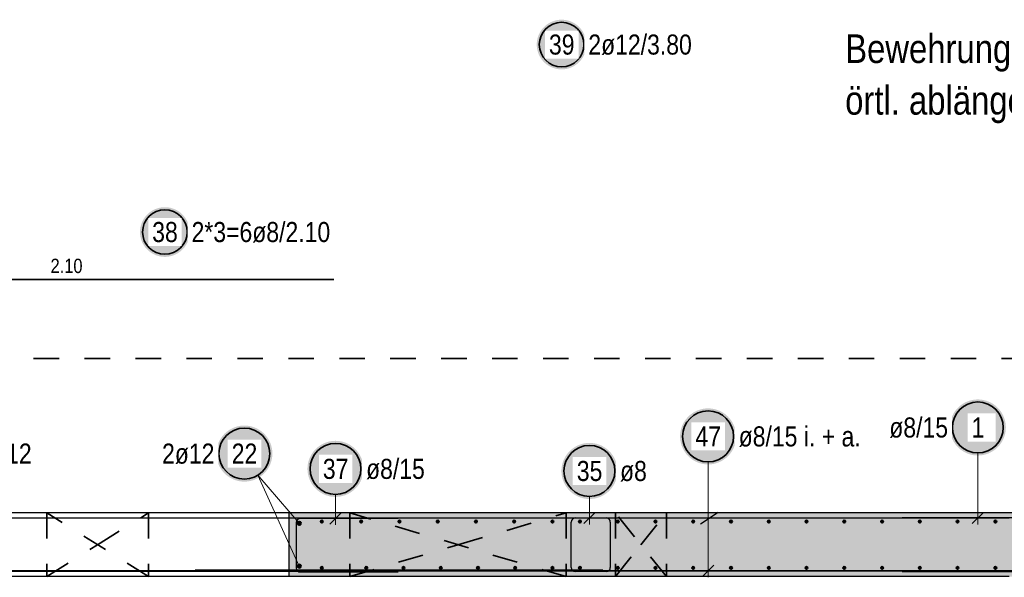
# Model space of a CAD drawing. Header units: millimetres. Extents: x -4.8 to 37.2, y -12 to 28.3.
# Tile 4 of 82: x 4.1 to 8, y 2.5 to 4.7. Entities that reach past the tile are written whole.
import ezdxf

# ---------------------------------------------------------------- set-up
doc = ezdxf.new("R2010")
doc.units = ezdxf.units.MM
doc.linetypes.add('DOT', pattern=[0.25, 0, -0.25])
doc.linetypes.add('HIDDEN', pattern=[0.375, 0.25, -0.125])
doc.layers.add('Achsen', color=7, linetype='Continuous', lineweight=20)
doc.layers.add('nplo Bewehrung', color=7, linetype='Continuous', lineweight=20)
doc.styles.add('Arial Narrow', font='ARIALN.TTF')

msp = doc.modelspace()

# ---------------------------------------------------------------- hatches: boundary and pattern name
at = {"lineweight": 25, "true_color": 0xffffff}
for points in [[(6.312779, 4.584252), (6.31272, 4.587655), (6.312542, 4.591053), (6.312245, 4.594443), (6.31183, 4.597821), (6.311298, 4.601183), (6.310649, 4.604523), (6.309883, 4.607839), (6.309002, 4.611127), (6.308007, 4.614381), (6.306899, 4.617599), (6.30568, 4.620776), (6.30435, 4.623909), (6.302912, 4.626993), (6.301367, 4.630025), (6.299717, 4.633002), (6.297964, 4.635919), (6.29611, 4.638773), (6.294158, 4.641561), (6.29211, 4.644279), (6.289969, 4.646924), (6.287736, 4.649492), (6.285415, 4.651981), (6.283009, 4.654388), (6.28052, 4.656709), (6.277951, 4.658941), (6.275306, 4.661083), (6.272588, 4.663131), (6.269801, 4.665083), (6.266946, 4.666937), (6.264029, 4.668689), (6.261053, 4.670339), (6.258021, 4.671884), (6.254936, 4.673323), (6.251803, 4.674652), (6.248626, 4.675872), (6.245408, 4.67698), (6.242154, 4.677975), (6.238867, 4.678856), (6.235551, 4.679621), (6.23221, 4.680271), (6.228849, 4.680803), (6.225471, 4.681218), (6.222081, 4.681514), (6.218682, 4.681693), (6.215279, 4.681752), (6.211877, 4.681693), (6.208478, 4.681514), (6.205088, 4.681218), (6.20171, 4.680803), (6.198349, 4.680271), (6.195008, 4.679621), (6.191692, 4.678856), (6.188405, 4.677975), (6.18515, 4.67698), (6.181932, 4.675872), (6.178755, 4.674652), (6.175623, 4.673323), (6.172538, 4.671884), (6.169506, 4.670339), (6.166529, 4.668689), (6.163612, 4.666937), (6.160758, 4.665083), (6.15797, 4.663131), (6.155252, 4.661083), (6.152608, 4.658941), (6.150039, 4.656709), (6.14755, 4.654388), (6.145144, 4.651981), (6.142823, 4.649492), (6.14059, 4.646924), (6.138448, 4.644279), (6.1364, 4.641561), (6.134448, 4.638773), (6.132595, 4.635919), (6.130842, 4.633002), (6.129192, 4.630025), (6.127647, 4.626993), (6.126209, 4.623909), (6.124879, 4.620776), (6.123659, 4.617599), (6.122551, 4.614381), (6.121556, 4.611127), (6.120675, 4.607839), (6.11991, 4.604523), (6.119261, 4.601183), (6.118728, 4.597821), (6.118313, 4.594443), (6.118017, 4.591053), (6.117839, 4.587655), (6.117779, 4.584252), (6.117839, 4.580849), (6.118017, 4.577451), (6.118313, 4.57406), (6.118728, 4.570683), (6.119261, 4.567321), (6.11991, 4.563981), (6.120675, 4.560665), (6.121556, 4.557377), (6.122551, 4.554123), (6.123659, 4.550905), (6.124879, 4.547728), (6.126209, 4.544595), (6.127647, 4.541511), (6.129192, 4.538478), (6.130842, 4.535502), (6.132595, 4.532585), (6.134448, 4.529731), (6.1364, 4.526943), (6.138448, 4.524225), (6.14059, 4.52158), (6.142823, 4.519012), (6.145144, 4.516523), (6.14755, 4.514116), (6.150039, 4.511795), (6.152608, 4.509563), (6.155252, 4.507421), (6.15797, 4.505373), (6.160758, 4.503421), (6.163612, 4.501567), (6.166529, 4.499814), (6.169506, 4.498165), (6.172538, 4.49662), (6.175623, 4.495181), (6.178755, 4.493852), (6.181932, 4.492632), (6.18515, 4.491524), (6.188405, 4.490529), (6.191692, 4.489648), (6.195008, 4.488883), (6.198349, 4.488233), (6.20171, 4.487701), (6.205088, 4.487286), (6.208478, 4.486989), (6.211877, 4.486811), (6.215279, 4.486752), (6.218682, 4.486811), (6.222081, 4.486989), (6.225471, 4.487286), (6.228849, 4.487701), (6.23221, 4.488233), (6.235551, 4.488883), (6.238867, 4.489648), (6.242154, 4.490529), (6.245408, 4.491524), (6.248626, 4.492632), (6.251803, 4.493852), (6.254936, 4.495181), (6.258021, 4.49662), (6.261053, 4.498165), (6.264029, 4.499814), (6.266946, 4.501567), (6.269801, 4.503421), (6.272588, 4.505373), (6.275306, 4.507421), (6.277951, 4.509563), (6.28052, 4.511795), (6.283009, 4.514116), (6.285415, 4.516523), (6.287736, 4.519012), (6.289969, 4.52158), (6.29211, 4.524225), (6.294158, 4.526943), (6.29611, 4.529731), (6.297964, 4.532585), (6.299717, 4.535502), (6.301367, 4.538478), (6.302912, 4.541511), (6.30435, 4.544595), (6.30568, 4.547728), (6.306899, 4.550905), (6.308007, 4.554123), (6.309002, 4.557377), (6.309883, 4.560665), (6.310649, 4.563981), (6.311298, 4.567321), (6.31183, 4.570683), (6.312245, 4.57406), (6.312542, 4.577451)], [(4.755338, 3.848667), (4.755278, 3.852069), (4.7551, 3.855468), (4.754804, 3.858858), (4.754389, 3.862236), (4.753857, 3.865597), (4.753207, 3.868938), (4.752442, 3.872254), (4.751561, 3.875541), (4.750566, 3.878796), (4.749458, 3.882014), (4.748238, 3.885191), (4.746908, 3.888323), (4.74547, 3.891408), (4.743925, 3.89444), (4.742275, 3.897417), (4.740522, 3.900334), (4.738669, 3.903188), (4.736717, 3.905976), (4.734669, 3.908694), (4.732527, 3.911338), (4.730294, 3.913907), (4.727973, 3.916396), (4.725567, 3.918802), (4.723078, 3.921123), (4.72051, 3.923356), (4.717865, 3.925498), (4.715147, 3.927546), (4.712359, 3.929498), (4.709505, 3.931351), (4.706588, 3.933104), (4.703611, 3.934754), (4.700579, 3.936299), (4.697495, 3.937737), (4.694362, 3.939067), (4.691185, 3.940287), (4.687967, 3.941395), (4.684712, 3.94239), (4.681425, 3.94327), (4.678109, 3.944036), (4.674769, 3.944685), (4.671407, 3.945218), (4.668029, 3.945633), (4.664639, 3.945929), (4.661241, 3.946107), (4.657838, 3.946167), (4.654435, 3.946107), (4.651037, 3.945929), (4.647646, 3.945633), (4.644268, 3.945218), (4.640907, 3.944685), (4.637566, 3.944036), (4.63425, 3.94327), (4.630963, 3.94239), (4.627709, 3.941395), (4.624491, 3.940287), (4.621314, 3.939067), (4.618181, 3.937737), (4.615097, 3.936299), (4.612064, 3.934754), (4.609088, 3.933104), (4.606171, 3.931351), (4.603316, 3.929498), (4.600529, 3.927546), (4.597811, 3.925498), (4.595166, 3.923356), (4.592598, 3.921123), (4.590109, 3.918802), (4.587702, 3.916396), (4.585381, 3.913907), (4.583148, 3.911338), (4.581007, 3.908694), (4.578959, 3.905976), (4.577007, 3.903188), (4.575153, 3.900334), (4.5734, 3.897417), (4.57175, 3.89444), (4.570205, 3.891408), (4.568767, 3.888323), (4.567437, 3.885191), (4.566218, 3.882014), (4.56511, 3.878796), (4.564115, 3.875541), (4.563234, 3.872254), (4.562468, 3.868938), (4.561819, 3.865597), (4.561287, 3.862236), (4.560872, 3.858858), (4.560575, 3.855468), (4.560397, 3.852069), (4.560338, 3.848667), (4.560397, 3.845264), (4.560575, 3.841865), (4.560872, 3.838475), (4.561287, 3.835097), (4.561819, 3.831736), (4.562468, 3.828395), (4.563234, 3.825079), (4.564115, 3.821792), (4.56511, 3.818537), (4.566218, 3.81532), (4.567437, 3.812142), (4.568767, 3.80901), (4.570205, 3.805925), (4.57175, 3.802893), (4.5734, 3.799917), (4.575153, 3.797), (4.577007, 3.794145), (4.578959, 3.791358), (4.581007, 3.78864), (4.583148, 3.785995), (4.585381, 3.783426), (4.587702, 3.780937), (4.590109, 3.778531), (4.592598, 3.77621), (4.595166, 3.773977), (4.597811, 3.771836), (4.600529, 3.769787), (4.603316, 3.767835), (4.606171, 3.765982), (4.609088, 3.764229), (4.612064, 3.762579), (4.615097, 3.761034), (4.618181, 3.759596), (4.621314, 3.758266), (4.624491, 3.757047), (4.627709, 3.755939), (4.630963, 3.754944), (4.63425, 3.754063), (4.637566, 3.753297), (4.640907, 3.752648), (4.644268, 3.752115), (4.647646, 3.751701), (4.651037, 3.751404), (4.654435, 3.751226), (4.657838, 3.751167), (4.661241, 3.751226), (4.664639, 3.751404), (4.668029, 3.751701), (4.671407, 3.752115), (4.674769, 3.752648), (4.678109, 3.753297), (4.681425, 3.754063), (4.684712, 3.754944), (4.687967, 3.755939), (4.691185, 3.757047), (4.694362, 3.758266), (4.697495, 3.759596), (4.700579, 3.761034), (4.703611, 3.762579), (4.706588, 3.764229), (4.709505, 3.765982), (4.712359, 3.767835), (4.715147, 3.769787), (4.717865, 3.771836), (4.72051, 3.773977), (4.723078, 3.77621), (4.725567, 3.778531), (4.727973, 3.780937), (4.730294, 3.783426), (4.732527, 3.785995), (4.734669, 3.78864), (4.736717, 3.791358), (4.738669, 3.794145), (4.740522, 3.797), (4.742275, 3.799917), (4.743925, 3.802893), (4.74547, 3.805925), (4.746908, 3.80901), (4.748238, 3.812142), (4.749458, 3.81532), (4.750566, 3.818537), (4.751561, 3.821792), (4.752442, 3.825079), (4.753207, 3.828395), (4.753857, 3.831736), (4.754389, 3.835097), (4.754804, 3.838475), (4.7551, 3.841865)], [(7.959357, 3.081742), (7.95929, 3.085581), (7.959089, 3.089415), (7.958754, 3.09324), (7.958286, 3.097051), (7.957686, 3.100843), (7.956953, 3.104612), (7.956089, 3.108353), (7.955096, 3.112062), (7.953973, 3.115734), (7.952723, 3.119364), (7.951347, 3.122949), (7.949847, 3.126483), (7.948224, 3.129963), (7.946481, 3.133384), (7.94462, 3.136742), (7.942642, 3.140033), (7.940551, 3.143253), (7.938349, 3.146398), (7.936038, 3.149465), (7.933622, 3.152449), (7.931103, 3.155346), (7.928484, 3.158155), (7.925769, 3.160869), (7.922961, 3.163488), (7.920063, 3.166007), (7.91708, 3.168423), (7.914013, 3.170734), (7.910868, 3.172936), (7.907648, 3.175027), (7.904357, 3.177005), (7.900999, 3.178866), (7.897578, 3.180609), (7.894098, 3.182232), (7.890564, 3.183732), (7.886979, 3.185108), (7.883349, 3.186358), (7.879677, 3.187481), (7.875968, 3.188475), (7.872227, 3.189338), (7.868458, 3.190071), (7.864666, 3.190672), (7.860855, 3.191139), (7.85703, 3.191474), (7.853196, 3.191675), (7.849357, 3.191742), (7.845518, 3.191675), (7.841684, 3.191474), (7.837859, 3.191139), (7.834048, 3.190672), (7.830255, 3.190071), (7.826486, 3.189338), (7.822745, 3.188475), (7.819037, 3.187481), (7.815365, 3.186358), (7.811735, 3.185108), (7.80815, 3.183732), (7.804616, 3.182232), (7.801136, 3.180609), (7.797715, 3.178866), (7.794357, 3.177005), (7.791066, 3.175027), (7.787846, 3.172936), (7.7847, 3.170734), (7.781634, 3.168423), (7.77865, 3.166007), (7.775752, 3.163488), (7.772944, 3.160869), (7.770229, 3.158155), (7.767611, 3.155346), (7.765092, 3.152449), (7.762676, 3.149465), (7.760365, 3.146398), (7.758163, 3.143253), (7.756071, 3.140033), (7.754094, 3.136742), (7.752233, 3.133384), (7.750489, 3.129963), (7.748867, 3.126483), (7.747367, 3.122949), (7.745991, 3.119364), (7.744741, 3.115734), (7.743618, 3.112062), (7.742624, 3.108353), (7.741761, 3.104612), (7.741028, 3.100843), (7.740427, 3.097051), (7.739959, 3.09324), (7.739625, 3.089415), (7.739424, 3.085581), (7.739357, 3.081742), (7.739424, 3.077903), (7.739625, 3.074069), (7.739959, 3.070244), (7.740427, 3.066433), (7.741028, 3.062641), (7.741761, 3.058872), (7.742624, 3.055131), (7.743618, 3.051422), (7.744741, 3.04775), (7.745991, 3.04412), (7.747367, 3.040535), (7.748867, 3.037001), (7.750489, 3.033521), (7.752233, 3.0301), (7.754094, 3.026742), (7.756071, 3.023451), (7.758163, 3.020231), (7.760365, 3.017086), (7.762676, 3.014019), (7.765092, 3.011035), (7.767611, 3.008138), (7.770229, 3.00533), (7.772944, 3.002615), (7.775752, 2.999996), (7.77865, 2.997477), (7.781634, 2.995061), (7.7847, 2.99275), (7.787846, 2.990548), (7.791066, 2.988457), (7.794357, 2.986479), (7.797715, 2.984618), (7.801136, 2.982875), (7.804616, 2.981252), (7.80815, 2.979752), (7.811735, 2.978376), (7.815365, 2.977126), (7.819037, 2.976003), (7.822745, 2.97501), (7.826486, 2.974146), (7.830255, 2.973413), (7.834048, 2.972813), (7.837859, 2.972345), (7.841684, 2.97201), (7.845518, 2.971809), (7.849357, 2.971742), (7.853196, 2.971809), (7.85703, 2.97201), (7.860855, 2.972345), (7.864666, 2.972813), (7.868458, 2.973413), (7.872227, 2.974146), (7.875968, 2.97501), (7.879677, 2.976003), (7.883349, 2.977126), (7.886979, 2.978376), (7.890564, 2.979752), (7.894098, 2.981252), (7.897578, 2.982875), (7.900999, 2.984618), (7.904357, 2.986479), (7.907648, 2.988457), (7.910868, 2.990548), (7.914013, 2.99275), (7.91708, 2.995061), (7.920063, 2.997477), (7.922961, 2.999996), (7.925769, 3.002615), (7.928484, 3.00533), (7.931103, 3.008138), (7.933622, 3.011035), (7.936038, 3.014019), (7.938349, 3.017086), (7.940551, 3.020231), (7.942642, 3.023451), (7.94462, 3.026742), (7.946481, 3.0301), (7.948224, 3.033521), (7.949847, 3.037001), (7.951347, 3.040535), (7.952723, 3.04412), (7.953973, 3.04775), (7.955096, 3.051422), (7.956089, 3.055131), (7.956953, 3.058872), (7.957686, 3.062641), (7.958286, 3.066433), (7.958754, 3.070244), (7.959089, 3.074069)], [(6.900521, 3.046725), (6.900454, 3.050564), (6.900253, 3.054398), (6.899919, 3.058223), (6.899451, 3.062034), (6.89885, 3.065826), (6.898118, 3.069595), (6.897254, 3.073336), (6.89626, 3.077045), (6.895138, 3.080717), (6.893887, 3.084347), (6.892512, 3.087932), (6.891011, 3.091466), (6.889389, 3.094946), (6.887646, 3.098367), (6.885784, 3.101725), (6.883807, 3.105016), (6.881715, 3.108236), (6.879513, 3.111381), (6.877202, 3.114448), (6.874786, 3.117431), (6.872267, 3.120329), (6.869649, 3.123137), (6.866934, 3.125852), (6.864126, 3.128471), (6.861228, 3.13099), (6.858244, 3.133406), (6.855178, 3.135717), (6.852033, 3.137919), (6.848812, 3.14001), (6.845521, 3.141988), (6.842163, 3.143849), (6.838742, 3.145592), (6.835262, 3.147215), (6.831728, 3.148715), (6.828144, 3.150091), (6.824513, 3.151341), (6.820841, 3.152464), (6.817133, 3.153457), (6.813392, 3.154321), (6.809623, 3.155054), (6.80583, 3.155654), (6.802019, 3.156122), (6.798195, 3.156457), (6.79436, 3.156658), (6.790521, 3.156725), (6.786682, 3.156658), (6.782848, 3.156457), (6.779023, 3.156122), (6.775212, 3.155654), (6.77142, 3.155054), (6.767651, 3.154321), (6.76391, 3.153457), (6.760201, 3.152464), (6.756529, 3.151341), (6.752899, 3.150091), (6.749315, 3.148715), (6.74578, 3.147215), (6.7423, 3.145592), (6.738879, 3.143849), (6.735521, 3.141988), (6.73223, 3.14001), (6.72901, 3.137919), (6.725865, 3.135717), (6.722799, 3.133406), (6.719815, 3.13099), (6.716917, 3.128471), (6.714109, 3.125852), (6.711394, 3.123137), (6.708775, 3.120329), (6.706256, 3.117431), (6.70384, 3.114448), (6.701529, 3.111381), (6.699327, 3.108236), (6.697236, 3.105016), (6.695258, 3.101725), (6.693397, 3.098367), (6.691654, 3.094946), (6.690031, 3.091466), (6.688531, 3.087932), (6.687155, 3.084347), (6.685905, 3.080717), (6.684783, 3.077045), (6.683789, 3.073336), (6.682925, 3.069595), (6.682192, 3.065826), (6.681592, 3.062034), (6.681124, 3.058223), (6.680789, 3.054398), (6.680588, 3.050564), (6.680521, 3.046725), (6.680588, 3.042886), (6.680789, 3.039052), (6.681124, 3.035227), (6.681592, 3.031416), (6.682192, 3.027623), (6.682925, 3.023855), (6.683789, 3.020113), (6.684783, 3.016405), (6.685905, 3.012733), (6.687155, 3.009103), (6.688531, 3.005518), (6.690031, 3.001984), (6.691654, 2.998504), (6.693397, 2.995083), (6.695258, 2.991725), (6.697236, 2.988434), (6.699327, 2.985214), (6.701529, 2.982068), (6.70384, 2.979002), (6.706256, 2.976018), (6.708775, 2.97312), (6.711394, 2.970312), (6.714109, 2.967597), (6.716917, 2.964979), (6.719815, 2.96246), (6.722799, 2.960044), (6.725865, 2.957733), (6.72901, 2.955531), (6.73223, 2.953439), (6.735521, 2.951462), (6.738879, 2.949601), (6.7423, 2.947857), (6.74578, 2.946235), (6.749315, 2.944735), (6.752899, 2.943359), (6.756529, 2.942109), (6.760201, 2.940986), (6.76391, 2.939992), (6.767651, 2.939129), (6.77142, 2.938396), (6.775212, 2.937795), (6.779023, 2.937327), (6.782848, 2.936993), (6.786682, 2.936792), (6.790521, 2.936725), (6.79436, 2.936792), (6.798195, 2.936993), (6.802019, 2.937327), (6.80583, 2.937795), (6.809623, 2.938396), (6.813392, 2.939129), (6.817133, 2.939992), (6.820841, 2.940986), (6.824513, 2.942109), (6.828144, 2.943359), (6.831728, 2.944735), (6.835262, 2.946235), (6.838742, 2.947857), (6.842163, 2.949601), (6.845521, 2.951462), (6.848812, 2.953439), (6.852033, 2.955531), (6.855178, 2.957733), (6.858244, 2.960044), (6.861228, 2.96246), (6.864126, 2.964979), (6.866934, 2.967597), (6.869649, 2.970312), (6.872267, 2.97312), (6.874786, 2.976018), (6.877202, 2.979002), (6.879513, 2.982068), (6.881715, 2.985214), (6.883807, 2.988434), (6.885784, 2.991725), (6.887646, 2.995083), (6.889389, 2.998504), (6.891011, 3.001984), (6.892512, 3.005518), (6.893887, 3.009103), (6.895138, 3.012733), (6.89626, 3.016405), (6.897254, 3.020113), (6.898118, 3.023855), (6.89885, 3.027623), (6.899451, 3.031416), (6.899919, 3.035227), (6.900253, 3.039052)], [(5.437774, 2.919389), (5.437707, 2.923228), (5.437506, 2.927062), (5.437172, 2.930887), (5.436704, 2.934698), (5.436103, 2.93849), (5.435371, 2.942259), (5.434507, 2.946), (5.433513, 2.949709), (5.43239, 2.953381), (5.43114, 2.957011), (5.429764, 2.960596), (5.428264, 2.96413), (5.426642, 2.96761), (5.424898, 2.971031), (5.423037, 2.974389), (5.42106, 2.97768), (5.418968, 2.9809), (5.416766, 2.984045), (5.414455, 2.987112), (5.412039, 2.990095), (5.40952, 2.992993), (5.406902, 2.995801), (5.404187, 2.998516), (5.401379, 3.001135), (5.398481, 3.003654), (5.395497, 3.00607), (5.392431, 3.008381), (5.389285, 3.010583), (5.386065, 3.012674), (5.382774, 3.014652), (5.379416, 3.016513), (5.375995, 3.018256), (5.372515, 3.019879), (5.368981, 3.021379), (5.365396, 3.022755), (5.361766, 3.024005), (5.358094, 3.025128), (5.354386, 3.026121), (5.350645, 3.026985), (5.346876, 3.027718), (5.343083, 3.028318), (5.339272, 3.028786), (5.335447, 3.029121), (5.331613, 3.029322), (5.327774, 3.029389), (5.323935, 3.029322), (5.320101, 3.029121), (5.316276, 3.028786), (5.312465, 3.028318), (5.308673, 3.027718), (5.304904, 3.026985), (5.301163, 3.026121), (5.297454, 3.025128), (5.293782, 3.024005), (5.290152, 3.022755), (5.286568, 3.021379), (5.283033, 3.019879), (5.279553, 3.018256), (5.276132, 3.016513), (5.272774, 3.014652), (5.269483, 3.012674), (5.266263, 3.010583), (5.263118, 3.008381), (5.260052, 3.00607), (5.257068, 3.003654), (5.25417, 3.001135), (5.251362, 2.998516), (5.248647, 2.995801), (5.246028, 2.992993), (5.243509, 2.990095), (5.241093, 2.987112), (5.238782, 2.984045), (5.23658, 2.9809), (5.234489, 2.97768), (5.232511, 2.974389), (5.23065, 2.971031), (5.228907, 2.96761), (5.227284, 2.96413), (5.225784, 2.960596), (5.224408, 2.957011), (5.223158, 2.953381), (5.222035, 2.949709), (5.221042, 2.946), (5.220178, 2.942259), (5.219445, 2.93849), (5.218845, 2.934698), (5.218377, 2.930887), (5.218042, 2.927062), (5.217841, 2.923228), (5.217774, 2.919389), (5.217841, 2.91555), (5.218042, 2.911716), (5.218377, 2.907891), (5.218845, 2.90408), (5.219445, 2.900288), (5.220178, 2.896519), (5.221042, 2.892777), (5.222035, 2.889069), (5.223158, 2.885397), (5.224408, 2.881767), (5.225784, 2.878182), (5.227284, 2.874648), (5.228907, 2.871168), (5.23065, 2.867747), (5.232511, 2.864389), (5.234489, 2.861098), (5.23658, 2.857878), (5.238782, 2.854732), (5.241093, 2.851666), (5.243509, 2.848682), (5.246028, 2.845784), (5.248647, 2.842976), (5.251362, 2.840261), (5.25417, 2.837643), (5.257068, 2.835124), (5.260052, 2.832708), (5.263118, 2.830397), (5.266263, 2.828195), (5.269483, 2.826104), (5.272774, 2.824126), (5.276132, 2.822265), (5.279553, 2.820522), (5.283033, 2.818899), (5.286568, 2.817399), (5.290152, 2.816023), (5.293782, 2.814773), (5.297454, 2.81365), (5.301163, 2.812656), (5.304904, 2.811793), (5.308673, 2.81106), (5.312465, 2.810459), (5.316276, 2.809991), (5.320101, 2.809657), (5.323935, 2.809456), (5.327774, 2.809389), (5.331613, 2.809456), (5.335447, 2.809657), (5.339272, 2.809991), (5.343083, 2.810459), (5.346876, 2.81106), (5.350645, 2.811793), (5.354386, 2.812656), (5.358094, 2.81365), (5.361766, 2.814773), (5.365396, 2.816023), (5.368981, 2.817399), (5.372515, 2.818899), (5.375995, 2.820522), (5.379416, 2.822265), (5.382774, 2.824126), (5.386065, 2.826104), (5.389285, 2.828195), (5.392431, 2.830397), (5.395497, 2.832708), (5.398481, 2.835124), (5.401379, 2.837643), (5.404187, 2.840261), (5.406902, 2.842976), (5.40952, 2.845784), (5.412039, 2.848682), (5.414455, 2.851666), (5.416766, 2.854732), (5.418968, 2.857878), (5.42106, 2.861098), (5.423037, 2.864389), (5.424898, 2.867747), (5.426642, 2.871168), (5.428264, 2.874648), (5.429764, 2.878182), (5.43114, 2.881767), (5.43239, 2.885397), (5.433513, 2.889069), (5.434507, 2.892777), (5.435371, 2.896519), (5.436103, 2.900288), (5.436704, 2.90408), (5.437172, 2.907891), (5.437506, 2.911716)], [(6.434759, 2.911162), (6.434692, 2.915001), (6.434491, 2.918835), (6.434156, 2.92266), (6.433688, 2.926471), (6.433087, 2.930263), (6.432355, 2.934032), (6.431491, 2.937773), (6.430497, 2.941482), (6.429375, 2.945154), (6.428125, 2.948784), (6.426749, 2.952369), (6.425249, 2.955903), (6.423626, 2.959383), (6.421883, 2.962804), (6.420021, 2.966162), (6.418044, 2.969453), (6.415953, 2.972673), (6.41375, 2.975818), (6.41144, 2.978885), (6.409023, 2.981868), (6.406505, 2.984766), (6.403886, 2.987574), (6.401171, 2.990289), (6.398363, 2.992908), (6.395465, 2.995427), (6.392481, 2.997843), (6.389415, 3.000154), (6.38627, 3.002356), (6.38305, 3.004447), (6.379759, 3.006425), (6.3764, 3.008286), (6.372979, 3.010029), (6.3695, 3.011652), (6.365965, 3.013152), (6.362381, 3.014528), (6.35875, 3.015778), (6.355079, 3.016901), (6.35137, 3.017894), (6.347629, 3.018758), (6.34386, 3.019491), (6.340068, 3.020091), (6.336257, 3.020559), (6.332432, 3.020894), (6.328598, 3.021095), (6.324759, 3.021162), (6.32092, 3.021095), (6.317085, 3.020894), (6.31326, 3.020559), (6.30945, 3.020091), (6.305657, 3.019491), (6.301888, 3.018758), (6.298147, 3.017894), (6.294439, 3.016901), (6.290767, 3.015778), (6.287136, 3.014528), (6.283552, 3.013152), (6.280018, 3.011652), (6.276538, 3.010029), (6.273117, 3.008286), (6.269759, 3.006425), (6.266467, 3.004447), (6.263247, 3.002356), (6.260102, 3.000154), (6.257036, 2.997843), (6.254052, 2.995427), (6.251154, 2.992908), (6.248346, 2.990289), (6.245631, 2.987574), (6.243013, 2.984766), (6.240494, 2.981868), (6.238077, 2.978885), (6.235767, 2.975818), (6.233564, 2.972673), (6.231473, 2.969453), (6.229496, 2.966162), (6.227634, 2.962804), (6.225891, 2.959383), (6.224269, 2.955903), (6.222768, 2.952369), (6.221392, 2.948784), (6.220142, 2.945154), (6.21902, 2.941482), (6.218026, 2.937773), (6.217162, 2.934032), (6.21643, 2.930263), (6.215829, 2.926471), (6.215361, 2.92266), (6.215027, 2.918835), (6.214826, 2.915001), (6.214759, 2.911162), (6.214826, 2.907323), (6.215027, 2.903489), (6.215361, 2.899664), (6.215829, 2.895853), (6.21643, 2.89206), (6.217162, 2.888291), (6.218026, 2.88455), (6.21902, 2.880842), (6.220142, 2.87717), (6.221392, 2.87354), (6.222768, 2.869955), (6.224269, 2.866421), (6.225891, 2.862941), (6.227634, 2.85952), (6.229496, 2.856162), (6.231473, 2.852871), (6.233564, 2.849651), (6.235767, 2.846505), (6.238077, 2.843439), (6.240494, 2.840455), (6.243013, 2.837557), (6.245631, 2.834749), (6.248346, 2.832034), (6.251154, 2.829416), (6.254052, 2.826897), (6.257036, 2.824481), (6.260102, 2.82217), (6.263247, 2.819968), (6.266467, 2.817876), (6.269759, 2.815899), (6.273117, 2.814038), (6.276538, 2.812294), (6.280018, 2.810672), (6.283552, 2.809172), (6.287136, 2.807796), (6.290767, 2.806546), (6.294439, 2.805423), (6.298147, 2.804429), (6.301888, 2.803566), (6.305657, 2.802833), (6.30945, 2.802232), (6.31326, 2.801764), (6.317085, 2.80143), (6.32092, 2.801229), (6.324759, 2.801162), (6.328598, 2.801229), (6.332432, 2.80143), (6.336257, 2.801764), (6.340068, 2.802232), (6.34386, 2.802833), (6.347629, 2.803566), (6.35137, 2.804429), (6.355079, 2.805423), (6.35875, 2.806546), (6.362381, 2.807796), (6.365965, 2.809172), (6.3695, 2.810672), (6.372979, 2.812294), (6.3764, 2.814038), (6.379759, 2.815899), (6.38305, 2.817876), (6.38627, 2.819968), (6.389415, 2.82217), (6.392481, 2.824481), (6.395465, 2.826897), (6.398363, 2.829416), (6.401171, 2.832034), (6.403886, 2.834749), (6.406505, 2.837557), (6.409023, 2.840455), (6.41144, 2.843439), (6.41375, 2.846505), (6.415953, 2.849651), (6.418044, 2.852871), (6.420021, 2.856162), (6.421883, 2.85952), (6.423626, 2.862941), (6.425249, 2.866421), (6.426749, 2.869955), (6.428125, 2.87354), (6.429375, 2.87717), (6.430497, 2.880842), (6.431491, 2.88455), (6.432355, 2.888291), (6.433087, 2.89206), (6.433688, 2.895853), (6.434156, 2.899664), (6.434491, 2.903489)]]:
    msp.add_hatch(color=7, dxfattribs=at).paths.add_polyline_path(points)
at = {"lineweight": 50, "true_color": 0xffffff}
msp.add_hatch(color=7, dxfattribs=at).paths.add_polyline_path([(5.080019, 2.979326), (5.079952, 2.983165), (5.079751, 2.986999), (5.079417, 2.990824), (5.078949, 2.994635), (5.078348, 2.998427), (5.077616, 3.002196), (5.076752, 3.005937), (5.075758, 3.009646), (5.074636, 3.013318), (5.073385, 3.016948), (5.07201, 3.020532), (5.070509, 3.024067), (5.068887, 3.027547), (5.067144, 3.030968), (5.065282, 3.034326), (5.063305, 3.037617), (5.061213, 3.040837), (5.059011, 3.043982), (5.0567, 3.047048), (5.054284, 3.050032), (5.051765, 3.05293), (5.049147, 3.055738), (5.046432, 3.058453), (5.043624, 3.061072), (5.040726, 3.063591), (5.037742, 3.066007), (5.034676, 3.068318), (5.031531, 3.07052), (5.02831, 3.072611), (5.025019, 3.074588), (5.021661, 3.07645), (5.01824, 3.078193), (5.01476, 3.079816), (5.011226, 3.081316), (5.007642, 3.082692), (5.004011, 3.083942), (5.000339, 3.085064), (4.996631, 3.086058), (4.99289, 3.086922), (4.989121, 3.087655), (4.985328, 3.088255), (4.981517, 3.088723), (4.977693, 3.089058), (4.973858, 3.089259), (4.970019, 3.089326), (4.96618, 3.089259), (4.962346, 3.089058), (4.958521, 3.088723), (4.95471, 3.088255), (4.950918, 3.087655), (4.947149, 3.086922), (4.943408, 3.086058), (4.939699, 3.085064), (4.936027, 3.083942), (4.932397, 3.082692), (4.928813, 3.081316), (4.925278, 3.079816), (4.921798, 3.078193), (4.918377, 3.07645), (4.915019, 3.074588), (4.911728, 3.072611), (4.908508, 3.07052), (4.905363, 3.068318), (4.902297, 3.066007), (4.899313, 3.063591), (4.896415, 3.061072), (4.893607, 3.058453), (4.890892, 3.055738), (4.888273, 3.05293), (4.885754, 3.050032), (4.883338, 3.047048), (4.881027, 3.043982), (4.878825, 3.040837), (4.876734, 3.037617), (4.874757, 3.034326), (4.872895, 3.030968), (4.871152, 3.027547), (4.869529, 3.024067), (4.868029, 3.020532), (4.866653, 3.016948), (4.865403, 3.013318), (4.864281, 3.009646), (4.863287, 3.005937), (4.862423, 3.002196), (4.86169, 2.998427), (4.86109, 2.994635), (4.860622, 2.990824), (4.860287, 2.986999), (4.860086, 2.983165), (4.860019, 2.979326), (4.860086, 2.975487), (4.860287, 2.971652), (4.860622, 2.967828), (4.86109, 2.964017), (4.86169, 2.960224), (4.862423, 2.956455), (4.863287, 2.952714), (4.864281, 2.949006), (4.865403, 2.945334), (4.866653, 2.941703), (4.868029, 2.938119), (4.869529, 2.934585), (4.871152, 2.931105), (4.872895, 2.927684), (4.874757, 2.924326), (4.876734, 2.921035), (4.878825, 2.917814), (4.881027, 2.914669), (4.883338, 2.911603), (4.885754, 2.908619), (4.888273, 2.905721), (4.890892, 2.902913), (4.893607, 2.900198), (4.896415, 2.89758), (4.899313, 2.895061), (4.902297, 2.892645), (4.905363, 2.890334), (4.908508, 2.888132), (4.911728, 2.88604), (4.915019, 2.884063), (4.918377, 2.882201), (4.921798, 2.880458), (4.925278, 2.878836), (4.928813, 2.877335), (4.932397, 2.87596), (4.936027, 2.874709), (4.939699, 2.873587), (4.943408, 2.872593), (4.947149, 2.871729), (4.950918, 2.870997), (4.95471, 2.870396), (4.958521, 2.869928), (4.962346, 2.869594), (4.96618, 2.869393), (4.970019, 2.869326), (4.973858, 2.869393), (4.977693, 2.869594), (4.981517, 2.869928), (4.985328, 2.870396), (4.989121, 2.870997), (4.99289, 2.871729), (4.996631, 2.872593), (5.000339, 2.873587), (5.004011, 2.874709), (5.007642, 2.87596), (5.011226, 2.877335), (5.01476, 2.878836), (5.01824, 2.880458), (5.021661, 2.882201), (5.025019, 2.884063), (5.02831, 2.88604), (5.031531, 2.888132), (5.034676, 2.890334), (5.037742, 2.892645), (5.040726, 2.895061), (5.043624, 2.89758), (5.046432, 2.900198), (5.049147, 2.902913), (5.051765, 2.905721), (5.054284, 2.908619), (5.0567, 2.911603), (5.059011, 2.914669), (5.061213, 2.917814), (5.063305, 2.921035), (5.065282, 2.924326), (5.067144, 2.927684), (5.068887, 2.931105), (5.070509, 2.934585), (5.07201, 2.938119), (5.073385, 2.941703), (5.074636, 2.945334), (5.075758, 2.949006), (5.076752, 2.952714), (5.077616, 2.956455), (5.078348, 2.960224), (5.078949, 2.964017), (5.079417, 2.967828), (5.079751, 2.971652)])
at = {"lineweight": 13, "true_color": 0xd7ffd7}
msp.add_hatch(color=254, dxfattribs=at).paths.add_polyline_path([(8.222168, 2.496691), (5.144723, 2.496691), (5.144723, 2.746691), (8.222168, 2.746691)])

# ---------------------------------------------------------------- linework, layer by layer
at = {"color": 2, "linetype": 'Continuous', "lineweight": 35}
msp.add_line((3.221121, 3.662707), (5.321121, 3.662707), dxfattribs=at)
at = {"color": 2, "linetype": 'HIDDEN', "lineweight": 35, "ltscale": 0.25}
msp.add_line((8.84286, 3.351915), (2.297263, 3.351915), dxfattribs=at)
at = {"color": 5, "linetype": 'Continuous', "lineweight": 18}
for p, q in [((7.849352, 2.981742), (7.849339, 2.701697)), ((6.790521, 2.946725), (6.790521, 2.493917)), ((5.185723, 2.705691), (5.023219, 2.894651)), ((5.185723, 2.537691), (5.023219, 2.894651)), ((5.327774, 2.819389), (5.327774, 2.699742)), ((6.324759, 2.811162), (6.324759, 2.701691))]:
    msp.add_line(p, q, dxfattribs=at)
at = {"color": 3, "linetype": 'Continuous', "lineweight": 25}
for p, q in [((5.144723, 2.746691), (3.634723, 2.746691)), ((8.222168, 2.746691), (5.144723, 2.746691)), ((5.144723, 2.746691), (5.144723, 2.496691)), ((5.305677, 2.702645), (5.349871, 2.746839)), ((6.302662, 2.704594), (6.346856, 2.748788)), ((6.760832, 2.703649), (6.830107, 2.749833)), ((7.827242, 2.704601), (7.871438, 2.748793)), ((3.221121, 2.727532), (5.321121, 2.727532)), ((5.173644, 2.708742), (5.173644, 2.530742)), ((5.174723, 2.726691), (7.972168, 2.726691)), ((5.573644, 2.724742), (5.189644, 2.724742)), ((6.253423, 2.532691), (6.253423, 2.710691)), ((6.269423, 2.726691), (6.390625, 2.726691)), ((6.296625, 2.726691), (6.390625, 2.726691)), ((6.406625, 2.710691), (6.406625, 2.532691)), ((6.406625, 2.710691), (6.406625, 2.616691)), ((8.186168, 2.726681), (7.552168, 2.726711)), ((3.284812, 2.517753), (5.424076, 2.517753)), ((5.189644, 2.514742), (5.573644, 2.514742)), ((5.1972, 2.518917), (7.9472, 2.518917)), ((6.390625, 2.516691), (6.269423, 2.516691)), ((6.768424, 2.496819), (6.812618, 2.541014)), ((7.552168, 2.516711), (8.186167, 2.516681)), ((5.144723, 2.496691), (3.634723, 2.496691)), ((7.972168, 2.496691), (5.144723, 2.496691))]:
    msp.add_line(p, q, dxfattribs=at)
at = {"color": 2, "linetype": 'DOT', "lineweight": 35, "ltscale": 0.25}
for p, q in [((4.194122, 2.746691), (4.194122, 2.496691)), ((4.594122, 2.746691), (4.594122, 2.496691)), ((5.383423, 2.746691), (5.383423, 2.496691)), ((6.233423, 2.746691), (6.233423, 2.496691)), ((6.426625, 2.746691), (6.426625, 2.496691)), ((6.626625, 2.746691), (6.626625, 2.496691))]:
    msp.add_line(p, q, dxfattribs=at)
at = {"color": 2, "linetype": 'Continuous', "lineweight": 35}
for centre, radius in [((6.215279, 4.584252), 0.0875), ((4.657838, 3.848667), 0.0875), ((7.849357, 3.081742), 0.1), ((6.790521, 3.046725), 0.1), ((4.970019, 2.979326), 0.1), ((5.327774, 2.919389), 0.1), ((6.324759, 2.911162), 0.1)]:
    msp.add_circle(centre, radius, dxfattribs=at)
at = {"color": 4, "linetype": 'Continuous', "lineweight": 50}
for centre, radius in [((5.185723, 2.705691), 0.006), ((5.185723, 2.705691), 0.006), ((5.185723, 2.705691), 0.0054), ((5.185723, 2.705691), 0.0042), ((5.185723, 2.705691), 0.003), ((5.185723, 2.705691), 0.0018), ((5.185723, 2.705691), 0.0006), ((5.274073, 2.712691), 0.004), ((5.274073, 2.712691), 0.004), ((5.274073, 2.712691), 0.0036), ((5.274073, 2.712691), 0.0028), ((5.274073, 2.712691), 0.002), ((5.274073, 2.712691), 0.0012), ((5.274073, 2.712691), 0.0004), ((5.428723, 2.712691), 0.004), ((5.428723, 2.712691), 0.004), ((5.428723, 2.712691), 0.0036), ((5.428723, 2.712691), 0.0028), ((5.428723, 2.712691), 0.002), ((5.428723, 2.712691), 0.0012), ((5.428723, 2.712691), 0.0004), ((5.578863, 2.712691), 0.004), ((5.578863, 2.712691), 0.004), ((5.578863, 2.712691), 0.0036), ((5.578863, 2.712691), 0.0028), ((5.578863, 2.712691), 0.002), ((5.578863, 2.712691), 0.0012), ((5.578863, 2.712691), 0.0004), ((5.729003, 2.712691), 0.004), ((5.729003, 2.712691), 0.004), ((5.729003, 2.712691), 0.0036), ((5.729003, 2.712691), 0.0028), ((5.729003, 2.712691), 0.002), ((5.729003, 2.712691), 0.0012), ((5.729003, 2.712691), 0.0004), ((5.879143, 2.712691), 0.004), ((5.879143, 2.712691), 0.004), ((5.879143, 2.712691), 0.0036), ((5.879143, 2.712691), 0.0028), ((5.879143, 2.712691), 0.002), ((5.879143, 2.712691), 0.0012), ((5.879143, 2.712691), 0.0004), ((6.029283, 2.712691), 0.004), ((6.029283, 2.712691), 0.004), ((6.029283, 2.712691), 0.0036), ((6.029283, 2.712691), 0.0028), ((6.029283, 2.712691), 0.002), ((6.029283, 2.712691), 0.0012), ((6.029283, 2.712691), 0.0004), ((6.179423, 2.712691), 0.004), ((6.179423, 2.712691), 0.004), ((6.179423, 2.712691), 0.0036), ((6.179423, 2.712691), 0.0028), ((6.179423, 2.712691), 0.002), ((6.179423, 2.712691), 0.0012), ((6.179423, 2.712691), 0.0004), ((6.287424, 2.712691), 0.004), ((6.287424, 2.712691), 0.004), ((6.287424, 2.712691), 0.0036), ((6.287424, 2.712691), 0.0028), ((6.287424, 2.712691), 0.002), ((6.287424, 2.712691), 0.0012), ((6.287424, 2.712691), 0.0004), ((6.435674, 2.712691), 0.004), ((6.435674, 2.712691), 0.004), ((6.435674, 2.712691), 0.0036), ((6.435674, 2.712691), 0.0028), ((6.435674, 2.712691), 0.002), ((6.435674, 2.712691), 0.0012), ((6.435674, 2.712691), 0.0004), ((6.583923, 2.712691), 0.004), ((6.583923, 2.712691), 0.004), ((6.583923, 2.712691), 0.0036), ((6.583923, 2.712691), 0.0028), ((6.583923, 2.712691), 0.002), ((6.583923, 2.712691), 0.0012), ((6.583923, 2.712691), 0.0004), ((6.732173, 2.712691), 0.004), ((6.732173, 2.712691), 0.004), ((6.732173, 2.712691), 0.0036), ((6.732173, 2.712691), 0.0028), ((6.732173, 2.712691), 0.002), ((6.732173, 2.712691), 0.0012), ((6.732173, 2.712691), 0.0004), ((6.880422, 2.712691), 0.004), ((6.880422, 2.712691), 0.004), ((6.880422, 2.712691), 0.0036), ((6.880422, 2.712691), 0.0028), ((6.880422, 2.712691), 0.002), ((6.880422, 2.712691), 0.0012), ((6.880422, 2.712691), 0.0004), ((7.028671, 2.712691), 0.004), ((7.028671, 2.712691), 0.004), ((7.028671, 2.712691), 0.0036), ((7.028671, 2.712691), 0.0028), ((7.028671, 2.712691), 0.002), ((7.028671, 2.712691), 0.0012), ((7.028671, 2.712691), 0.0004), ((7.176921, 2.712691), 0.004), ((7.176921, 2.712691), 0.004), ((7.176921, 2.712691), 0.0036), ((7.176921, 2.712691), 0.0028), ((7.176921, 2.712691), 0.002), ((7.176921, 2.712691), 0.0012), ((7.176921, 2.712691), 0.0004), ((7.32517, 2.712691), 0.004), ((7.32517, 2.712691), 0.004), ((7.32517, 2.712691), 0.0036), ((7.32517, 2.712691), 0.0028), ((7.32517, 2.712691), 0.002), ((7.32517, 2.712691), 0.0012), ((7.32517, 2.712691), 0.0004), ((7.47342, 2.712691), 0.004), ((7.47342, 2.712691), 0.004), ((7.47342, 2.712691), 0.0036), ((7.47342, 2.712691), 0.0028), ((7.47342, 2.712691), 0.002), ((7.47342, 2.712691), 0.0012), ((7.47342, 2.712691), 0.0004), ((7.621669, 2.712691), 0.004), ((7.621669, 2.712691), 0.004), ((7.621669, 2.712691), 0.0036), ((7.621669, 2.712691), 0.0028), ((7.621669, 2.712691), 0.002), ((7.621669, 2.712691), 0.0012), ((7.621669, 2.712691), 0.0004), ((7.769918, 2.712691), 0.004), ((7.769918, 2.712691), 0.004), ((7.769918, 2.712691), 0.0036), ((7.769918, 2.712691), 0.0028), ((7.769918, 2.712691), 0.002), ((7.769918, 2.712691), 0.0012), ((7.769918, 2.712691), 0.0004), ((7.918168, 2.712691), 0.004), ((7.918168, 2.712691), 0.004), ((7.918168, 2.712691), 0.0036), ((7.918168, 2.712691), 0.0028), ((7.918168, 2.712691), 0.002), ((7.918168, 2.712691), 0.0012), ((7.918168, 2.712691), 0.0004), ((5.185723, 2.537691), 0.006), ((5.185723, 2.537691), 0.006), ((5.185723, 2.537691), 0.0054), ((5.185723, 2.537691), 0.0042), ((5.185723, 2.537691), 0.003), ((5.185723, 2.537691), 0.0018), ((5.185723, 2.537691), 0.0006), ((5.274073, 2.530691), 0.004), ((5.274073, 2.530691), 0.004), ((5.274073, 2.530691), 0.0036), ((5.274073, 2.530691), 0.0028), ((5.274073, 2.530691), 0.002), ((5.274073, 2.530691), 0.0012), ((5.274073, 2.530691), 0.0004), ((5.448723, 2.530691), 0.004), ((5.448723, 2.530691), 0.004), ((5.448723, 2.530691), 0.0036), ((5.448723, 2.530691), 0.0028), ((5.448723, 2.530691), 0.002), ((5.448723, 2.530691), 0.0012), ((5.448723, 2.530691), 0.0004), ((5.594863, 2.530691), 0.004), ((5.594863, 2.530691), 0.004), ((5.594863, 2.530691), 0.0036), ((5.594863, 2.530691), 0.0028), ((5.594863, 2.530691), 0.002), ((5.594863, 2.530691), 0.0012), ((5.594863, 2.530691), 0.0004), ((5.741003, 2.530691), 0.004), ((5.741003, 2.530691), 0.004), ((5.741003, 2.530691), 0.0036), ((5.741003, 2.530691), 0.0028), ((5.741003, 2.530691), 0.002), ((5.741003, 2.530691), 0.0012), ((5.741003, 2.530691), 0.0004), ((5.887143, 2.530691), 0.004), ((5.887143, 2.530691), 0.004), ((5.887143, 2.530691), 0.0036), ((5.887143, 2.530691), 0.0028), ((5.887143, 2.530691), 0.002), ((5.887143, 2.530691), 0.0012), ((5.887143, 2.530691), 0.0004), ((6.033283, 2.530691), 0.004), ((6.033283, 2.530691), 0.004), ((6.033283, 2.530691), 0.0036), ((6.033283, 2.530691), 0.0028), ((6.033283, 2.530691), 0.002), ((6.033283, 2.530691), 0.0012), ((6.033283, 2.530691), 0.0004), ((6.179423, 2.530691), 0.004), ((6.179423, 2.530691), 0.004), ((6.179423, 2.530691), 0.0036), ((6.179423, 2.530691), 0.0028), ((6.179423, 2.530691), 0.002), ((6.179423, 2.530691), 0.0012), ((6.179423, 2.530691), 0.0004), ((6.287424, 2.530691), 0.004), ((6.287424, 2.530691), 0.004), ((6.287424, 2.530691), 0.0036), ((6.287424, 2.530691), 0.0028), ((6.287424, 2.530691), 0.002), ((6.287424, 2.530691), 0.0012), ((6.287424, 2.530691), 0.0004), ((6.435674, 2.530691), 0.004), ((6.435674, 2.530691), 0.004), ((6.435674, 2.530691), 0.0036), ((6.435674, 2.530691), 0.0028), ((6.435674, 2.530691), 0.002), ((6.435674, 2.530691), 0.0012), ((6.435674, 2.530691), 0.0004), ((6.583923, 2.530691), 0.004), ((6.583923, 2.530691), 0.004), ((6.583923, 2.530691), 0.0036), ((6.583923, 2.530691), 0.0028), ((6.583923, 2.530691), 0.002), ((6.583923, 2.530691), 0.0012), ((6.583923, 2.530691), 0.0004), ((6.732173, 2.530691), 0.004), ((6.732173, 2.530691), 0.004), ((6.732173, 2.530691), 0.0036), ((6.732173, 2.530691), 0.0028), ((6.732173, 2.530691), 0.002), ((6.732173, 2.530691), 0.0012), ((6.732173, 2.530691), 0.0004), ((6.880422, 2.530691), 0.004), ((6.880422, 2.530691), 0.004), ((6.880422, 2.530691), 0.0036), ((6.880422, 2.530691), 0.0028), ((6.880422, 2.530691), 0.002), ((6.880422, 2.530691), 0.0012), ((6.880422, 2.530691), 0.0004), ((7.028671, 2.530691), 0.004), ((7.028671, 2.530691), 0.004), ((7.028671, 2.530691), 0.0036), ((7.028671, 2.530691), 0.0028), ((7.028671, 2.530691), 0.002), ((7.028671, 2.530691), 0.0012), ((7.028671, 2.530691), 0.0004), ((7.176921, 2.530691), 0.004), ((7.176921, 2.530691), 0.004), ((7.176921, 2.530691), 0.0036), ((7.176921, 2.530691), 0.0028), ((7.176921, 2.530691), 0.002), ((7.176921, 2.530691), 0.0012), ((7.176921, 2.530691), 0.0004), ((7.32517, 2.530691), 0.004), ((7.32517, 2.530691), 0.004), ((7.32517, 2.530691), 0.0036), ((7.32517, 2.530691), 0.0028), ((7.32517, 2.530691), 0.002), ((7.32517, 2.530691), 0.0012), ((7.32517, 2.530691), 0.0004), ((7.47342, 2.530691), 0.004), ((7.47342, 2.530691), 0.004), ((7.47342, 2.530691), 0.0036), ((7.47342, 2.530691), 0.0028), ((7.47342, 2.530691), 0.002), ((7.47342, 2.530691), 0.0012), ((7.47342, 2.530691), 0.0004), ((7.621669, 2.530691), 0.004), ((7.621669, 2.530691), 0.004), ((7.621669, 2.530691), 0.0036), ((7.621669, 2.530691), 0.0028), ((7.621669, 2.530691), 0.002), ((7.621669, 2.530691), 0.0012), ((7.621669, 2.530691), 0.0004), ((7.769918, 2.530691), 0.004), ((7.769918, 2.530691), 0.004), ((7.769918, 2.530691), 0.0036), ((7.769918, 2.530691), 0.0028), ((7.769918, 2.530691), 0.002), ((7.769918, 2.530691), 0.0012), ((7.769918, 2.530691), 0.0004), ((7.918168, 2.530691), 0.004), ((7.918168, 2.530691), 0.004), ((7.918168, 2.530691), 0.0036), ((7.918168, 2.530691), 0.0028), ((7.918168, 2.530691), 0.002), ((7.918168, 2.530691), 0.0012), ((7.918168, 2.530691), 0.0004)]:
    msp.add_circle(centre, radius, dxfattribs=at)
at = {"color": 3, "linetype": 'Continuous', "lineweight": 25}
for centre, start, end in [((5.189644, 2.708742), 90, 180), ((6.269423, 2.710691), 90, 180), ((6.390625, 2.710691), 0, 90), ((6.390625, 2.710691), 0, 90), ((5.189644, 2.530742), 180, 270), ((6.269423, 2.532691), 180, 270), ((6.390625, 2.532691), 270, 0)]:
    msp.add_arc(centre, 0.016, start, end, dxfattribs=at)
at = {"layer": 'Achsen', "color": 2, "linetype": 'DOT', "lineweight": 35, "ltscale": 0.25}
for p, q in [((4.594122, 2.496691), (4.194122, 2.746691)), ((4.394122, 2.621691), (4.594122, 2.746691)), ((6.233423, 2.496691), (5.383423, 2.746691)), ((5.808423, 2.621691), (6.233423, 2.746691)), ((6.626625, 2.496691), (6.426625, 2.746691)), ((6.526625, 2.621691), (6.626625, 2.746691)), ((4.194122, 2.496691), (4.394122, 2.621691)), ((5.383423, 2.496691), (5.808423, 2.621691)), ((6.426625, 2.496691), (6.526625, 2.621691))]:
    msp.add_line(p, q, dxfattribs=at)
at = {"layer": 'nplo Bewehrung', "color": 9, "linetype": 'Continuous', "lineweight": 0}
for p, q in [((2.432263, 2.520691), (7.982168, 2.520691)), ((4.776625, 2.522691), (6.376625, 2.522691)), ((6.646625, 2.520691), (7.946625, 2.520691))]:
    msp.add_line(p, q, dxfattribs=at)

# ---------------------------------------------------------------- texts
at = {"color": 4, "lineweight": 50, "style": 'Arial Narrow'}
for s, p in [('Bewehrung im Bereich der  Durchbrüche', (7.328581, 4.511763)), ('örtl. ablängen', (7.328581, 4.309263))]:
    msp.add_text(s, height=0.1125, dxfattribs=at).set_placement(p)
at = {"color": 3, "lineweight": 25, "insert": (4.209246, 3.743957), "char_height": 0.05625, "attachment_point": 1, "line_spacing_factor": 0.9, "style": 'Arial Narrow'}
msp.add_mtext('2.10', dxfattribs=at)
at = {"color": 2, "lineweight": 35, "insert": (3.929427, 3.018701), "char_height": 0.07875, "attachment_point": 1, "line_spacing_factor": 0.9, "style": 'Arial Narrow', "bg_fill": 3, "box_fill_scale": 1.2, "bg_fill_color": 256, "bg_fill_true_color": 13158600, "bg_fill_transparency": 0}
msp.add_mtext('2ø12', dxfattribs=at)

# ---------------------------------------------------------------- next in the draw order: texts
at = {"color": 2, "lineweight": 35, "char_height": 0.07875, "attachment_point": 1, "line_spacing_factor": 0.9, "style": 'Arial Narrow', "bg_fill": 3, "box_fill_scale": 1.2, "bg_fill_color": 256, "bg_fill_true_color": 13158600, "bg_fill_transparency": 0}
for s, insert in [('39', (6.165667, 4.623627)), ('2ø12/3.80', (6.320279, 4.623627)), ('38', (4.608225, 3.888042)), ('2*3=6ø8/2.10', (4.762838, 3.888042)), ('ø8/15 i. + a.', (6.910521, 3.0861)), ('ø8/15', (7.501769, 3.121117)), ('1', (7.824551, 3.121117)), ('47', (6.740909, 3.0861)), ('2ø12', (4.646844, 3.018701)), ('22', (4.920407, 3.018701)), ('37', (5.278162, 2.958764)), ('ø8/15', (5.447774, 2.958764)), ('35', (6.275146, 2.950537)), ('ø8', (6.444759, 2.950537))]:
    msp.add_mtext(s, dxfattribs=dict(at, insert=insert))

doc.saveas('drawing.dxf')
